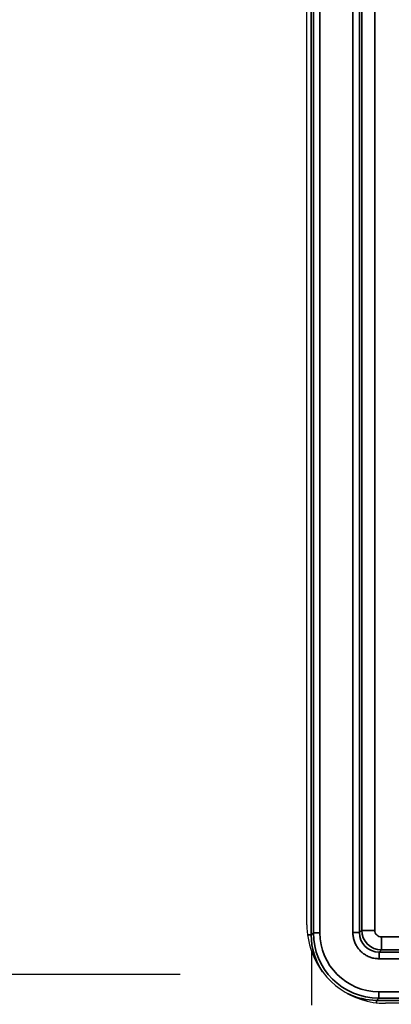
# Model space of a CAD drawing. Header units: millimetres. Extents: x -6858 to 6858, y -375 to 4365.
# Tile 48 of 97: x 1278 to 1307, y 2171 to 2246. Entities that reach past the tile are written whole.
import ezdxf

# ---------------------------------------------------------------- set-up
doc = ezdxf.new("R2010")
doc.units = ezdxf.units.MM
doc.header["$LTSCALE"] = 15
for name, color, linetype, lineweight in [('_Sichtbarkanten', 7, 'Continuous', 25), ('Bemaßung (ISO)', 7, 'Continuous', 25), ('Sichtbar schmal (ISO)', 7, 'Continuous', 35)]:
    doc.layers.add(name, color=color, linetype=linetype, lineweight=lineweight)
doc.styles.add('Notiztext (ISO)', font='verdana.ttf')
doc.dimstyles.new('wedi USA', dxfattribs={"dimscale": 15, "dimtxt": 2.5, "dimasz": 4, "dimexe": 2, "dimexo": 0.8, "dimgap": 0.3, "dimtad": 1, "dimdec": 1, "dimrnd": 1e-08, "dimtxsty": 'Notiztext (ISO)', "dimcen": 0.09, "dimclrd": 7, "dimclre": 7, "dimclrt": 256, "dimadec": 0, "dimazin": 2, "dimtfac": 0.6, "dimtmove": 0, "dimatfit": 3, "dimfxl": 1, "dimtolj": 1, "dimlwd": -1, "dimlwe": -1, "dimarcsym": 0})

# ---------------------------------------------------------------- blocks, each defined once
blk = doc.blocks.new('*D112')
at = {"layer": 'Bemaßung (ISO)', "color": 7, "transparency": 16777216}
for p, q in [((1288.353, 2723.771), (847.842, 2723.771)), ((877.842, 2021.771), (877.842, 2663.771)), ((1166.453, 1961.771), (847.842, 1961.771))]:
    blk.add_line(p, q, dxfattribs=at)
for points in [[(867.842, 2663.771), (887.842, 2663.771), (877.842, 2723.771)], [(867.842, 2021.771), (887.842, 2021.771), (877.842, 1961.771)]]:
    blk.add_solid(points, dxfattribs=at)
at = {"layer": 'Defpoints', "color": 0, "transparency": 16777216}
for p in [(877.842, 2723.771), (1300.353, 2723.771), (1178.453, 1961.771)]:
    blk.add_point(p, dxfattribs=at)
at = {"layer": 'Bemaßung (ISO)', "transparency": 16777216, "insert": (824.282, 2220.524), "char_height": 37.5, "attachment_point": 1, "rotation": 90, "style": 'Notiztext (ISO)'}
blk.add_mtext('\\A1;762 [30]"', dxfattribs=at)
blk = doc.blocks.new('*D115')
at = {"layer": 'Bemaßung (ISO)', "color": 7, "transparency": 16777216}
for p, q in [((1293.862, 3273.062), (972.583, 3273.062)), ((1002.583, 2233.267), (1002.583, 3213.062)), ((1290.675, 2173.267), (972.583, 2173.267))]:
    blk.add_line(p, q, dxfattribs=at)
for points in [[(992.583, 3213.062), (1012.583, 3213.062), (1002.583, 3273.062)], [(992.583, 2233.267), (1012.583, 2233.267), (1002.583, 2173.267)]]:
    blk.add_solid(points, dxfattribs=at)
at = {"layer": 'Defpoints', "color": 0, "transparency": 16777216}
for p in [(1002.583, 3273.062), (1305.862, 3273.062), (1302.675, 2173.267)]:
    blk.add_point(p, dxfattribs=at)
at = {"layer": 'Bemaßung (ISO)', "transparency": 16777216, "insert": (949.023, 2506.74), "char_height": 37.5, "attachment_point": 1, "rotation": 90, "style": 'Notiztext (ISO)'}
blk.add_mtext('\\A1;1099,8 [43 1/4]"', dxfattribs=at)

msp = doc.modelspace()

# ---------------------------------------------------------------- linework, layer by layer
at = {"layer": '_Sichtbarkanten'}
for p, q in [((1300.353, 2177.071), (1300.353, 3270.471)), ((1300.703, 2175.051), (1300.703, 2170.921)), ((1355.353, 2171.071), (1306.353, 2171.071))]:
    msp.add_line(p, q, dxfattribs=at)
for start, end in [(180, 199.66664), (199.66664, 270)]:
    msp.add_arc((1306.353, 2177.071), 6, start, end, dxfattribs=at)
at = {"layer": 'Sichtbar schmal (ISO)'}
for p, q in [((1300.679, 3271.246), (1300.679, 2176.295)), ((1300.845, 2176.461), (1300.845, 3271.08)), ((1301.345, 3271.08), (1301.345, 2176.461)), ((1303.862, 2176.479), (1303.862, 3271.062)), ((1304.362, 3271.062), (1304.362, 2176.479)), ((1304.536, 2176.653), (1304.578, 2636.271)), ((1305.578, 2636.27), (1305.536, 2176.648)), ((1300.679, 2176.295), (1300.404, 2176.295)), ((1300.845, 2176.461), (1300.679, 2176.295)), ((1301.345, 2176.461), (1300.845, 2176.461)), ((1304.362, 2176.479), (1303.862, 2176.479)), ((1304.362, 2176.479), (1304.536, 2176.653)), ((1306.036, 2176.148), (1306.036, 2175.153)), ((1306.036, 2176.148), (1307.581, 2176.148)), ((1305.862, 2174.979), (1306.036, 2175.153)), ((1305.862, 2174.979), (1355.845, 2174.979)), ((1305.862, 2174.979), (1305.862, 2174.479)), ((1306.036, 2175.153), (1307.581, 2175.153)), ((1305.862, 2174.479), (1355.845, 2174.479)), ((1305.844, 2171.962), (1355.863, 2171.962)), ((1305.844, 2171.962), (1305.844, 2171.462)), ((1305.844, 2171.462), (1305.678, 2171.296)), ((1305.678, 2171.296), (1356.029, 2171.296)), ((1305.678, 2171.296), (1305.678, 2171.109)), ((1305.844, 2171.462), (1355.863, 2171.462))]:
    msp.add_line(p, q, dxfattribs=at)
for centre, major_axis, ratio, start_param, end_param in [((1305.68, 2176.297), (-3.537, -3.537), 0.999574, 5.497939, 6.094794), ((1305.845, 2176.463), (-3.536, -3.536), 0.999756, 5.497939, 7.068431), ((1305.845, 2176.462), (-3.17, -3.195), 0.999753, 5.494038, 7.064611), ((1305.862, 2176.48), (-1.061, -1.061), 0.999492, 5.4979, 7.068391), ((1306.036, 2176.653), (0.971, -1.143), 0.999883, 4.008053, 5.578591), ((1305.536, 2176.653), (-1, 0), 0.005236, 0.017454, 1.570797), ((1306.036, 2176.648), (-0.5, 0), 0.999986, 0, 1.571035), ((1305.68, 2176.297), (-3.537, -3.537), 0.999574, 0.325724, 0.785246)]:
    msp.add_ellipse(centre, major_axis=major_axis, ratio=ratio, start_param=start_param, end_param=end_param, dxfattribs=at)
msp.add_open_spline([(1303.862, 2176.479), (1303.862, 2176.376), (1303.878, 2176.172), (1303.95, 2175.865), (1304.071, 2175.57), (1304.237, 2175.299), (1304.441, 2175.06), (1304.679, 2174.856), (1304.949, 2174.69), (1305.243, 2174.568), (1305.552, 2174.495), (1305.758, 2174.479), (1305.862, 2174.479)], degree=3, dxfattribs=at)

# ---------------------------------------------------------------- dimensions: what is measured, and where the dimension line sits
at = {"layer": 'Bemaßung (ISO)', "color": 7}
for base, p1, p2, picture, middle in [((1002.583, 3273.062), (1302.675, 2173.267), (1305.862, 3273.062), '*D115', (1002.583, 2723.165)), ((877.842, 2723.771), (1178.453, 1961.771), (1300.353, 2723.771), '*D112', (877.842, 2342.771))]:
    dim = msp.add_linear_dim(base=base, p1=p1, p2=p2, angle=90, text='<>"', dimstyle='wedi USA', override={"dimgap": 0.3, "dimdec": 1, "dimtol": 0, "dimlim": 0, "dimtp": 0, "dimtm": 0, "dimtdec": 2, "dimtofl": 0, "dimatfit": 1}, dxfattribs=at)
    dim.commit()
    dim.dimension.update_dxf_attribs({"geometry": picture, "text_midpoint": middle, "dimtype": 160})

doc.saveas('drawing.dxf')
